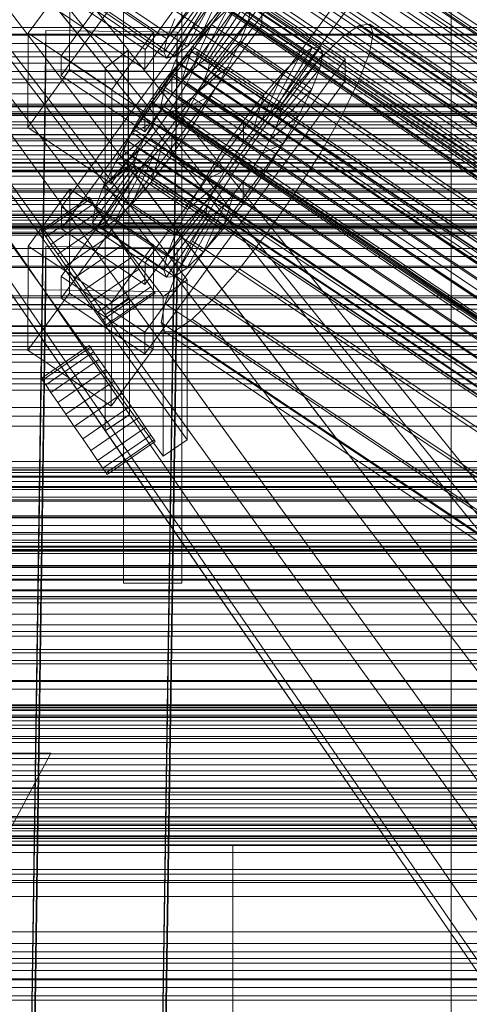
# Model space of a CAD drawing. Header units: millimetres. Extents: x -2233 to 61924, y -68080 to 6847.
# Tile 93 of 256: x -379 to -318, y -34817 to -34682. Entities that reach past the tile are written whole.
import ezdxf

# ---------------------------------------------------------------- set-up
doc = ezdxf.new("R2010")
doc.units = ezdxf.units.MM
for name, color, linetype, lineweight in [('COTAS_O', 1, 'Continuous', 0), ('COTAS_P', 1, 'Continuous', 0), ('frontal_briquetadora', 7, 'Continuous', 0), ('frontal_C01', 7, 'Continuous', 0), ('frontal_C02', 7, 'Continuous', 0), ('frontal_C03', 7, 'Continuous', 0), ('frontal_mezcladora', 7, 'Continuous', 0), ('frontal_secador', 7, 'Continuous', 0), ('frontal_tolva-C01', 7, 'Continuous', 0)]:
    doc.layers.add(name, color=color, linetype=linetype, lineweight=lineweight)
doc.dimstyles.new('R19_100', dxfattribs={"dimtxt": 250, "dimasz": 150, "dimexe": 150, "dimexo": 80, "dimgap": 100, "dimtad": 1, "dimtih": 1, "dimtoh": 1, "dimdsep": 46, "dimcen": 0.09, "dimadec": 0, "dimazin": 0, "dimtfac": 1, "dimtdec": 4, "dimtofl": 0, "dimtmove": 0, "dimatfit": 3, "dimfxl": 1, "dimtolj": 1, "dimtzin": 0, "dimarcsym": 0})

# ---------------------------------------------------------------- blocks, each defined once
blk = doc.blocks.new('DIM_R27_48')
at = {"layer": 'COTAS_P'}
for p, q in [((-1750, -34600), (-1600, -34555)), ((2600, -34600), (2450, -34555)), ((-1750, -35500), (-1750, -34600)), ((-1750, -34600), (2600, -34600)), ((-1750, -34600), (-1600, -34645)), ((2600, -34600), (2450, -34645)), ((2600, -35500), (2600, -34600))]:
    blk.add_line(p, q, dxfattribs=at)
blk.add_text('4350 P', height=250, dxfattribs=at).set_placement((425, -34500))
blk = doc.blocks.new('DIM_R27_54')
at = {"layer": 'COTAS_O'}
for p, q in [((-1850, -34600), (-1850, -35300)), ((-150, -34600), (-150, -35300)), ((-1850, -35300), (-1700, -35255)), ((-150, -35300), (-300, -35255)), ((-150, -35300), (-1850, -35300)), ((-1850, -35300), (-1700, -35345)), ((-150, -35300), (-300, -35345))]:
    blk.add_line(p, q, dxfattribs=at)
blk.add_text('1700 O', height=250, rotation=180, dxfattribs=at).set_placement((-1000, -35400))
blk = doc.blocks.new('DIM_R27_55')
at = {"layer": 'COTAS_O'}
for p, q in [((-650, -33700), (50, -33700)), ((50, -33700), (5, -33850)), ((50, -34900), (50, -33700)), ((50, -33700), (95, -33850)), ((50, -34900), (5, -34750)), ((50, -34900), (95, -34750)), ((-650, -34900), (50, -34900))]:
    blk.add_line(p, q, dxfattribs=at)
blk.add_text('1200 O', height=250, rotation=90, dxfattribs=at).set_placement((-50, -34300))
blk = doc.blocks.new('DIM_R27_56')
at = {"layer": 'COTAS_O'}
for p, q in [((-650, -34200), (-500, -34155)), ((650, -34200), (500, -34155)), ((-650, -34900), (-650, -34200)), ((-650, -34200), (650, -34200)), ((-650, -34200), (-500, -34245)), ((650, -34200), (500, -34245)), ((650, -34900), (650, -34200))]:
    blk.add_line(p, q, dxfattribs=at)
blk.add_text('1300 O', height=250, dxfattribs=at).set_placement((0, -34100))

msp = doc.modelspace()

# ---------------------------------------------------------------- linework, layer by layer
at = {"layer": 'frontal_briquetadora'}
for p, q in [((-320, -34736), (-320, -34680)), ((-430, -34736), (-210, -34736)), ((-430, -34736), (-320, -34736)), ((-320, -34736), (-210, -34736)), ((-320, -34760), (-320, -34736)), ((-320, -34750), (-320, -34736)), ((-430, -34750), (-210, -34750)), ((-430, -34750), (-320, -34750)), ((-320, -34750), (-210, -34750)), ((-320, -34760), (-320, -34750)), ((-490, -34760), (490, -34760)), ((-490, -34760), (340, -34760)), ((-490, -34760), (-320, -34760))]:
    msp.add_line(p, q, dxfattribs=at)
at = {"layer": 'frontal_C01'}
for p, q in [((-373.539, -34686.532), (-346.008, -34648.677)), ((-334.501, -34647.786), (-362.033, -34685.64)), ((-346.02, -34651.373), (-373.551, -34689.228)), ((-362.045, -34688.336), (-334.513, -34650.482)), ((-334.539, -34656.414), (-362.071, -34694.268)), ((-356.348, -34656.563), (-142.549, -34800.791)), ((-355.53, -34655.937), (-141.731, -34800.166)), ((-355.022, -34657.07), (-141.224, -34801.298)), ((-357.415, -34657.647), (-143.617, -34801.875)), ((-355.541, -34658.364), (-141.742, -34802.592)), ((-362.083, -34696.964), (-334.551, -34659.11)), ((-358.659, -34659.117), (-144.861, -34803.345)), ((-146.196, -34805.099), (-359.995, -34660.871)), ((-356.363, -34659.994), (-142.565, -34804.223)), ((-357.434, -34661.85), (-143.635, -34806.078)), ((-361.332, -34662.791), (-147.533, -34807.019)), ((-358.68, -34663.804), (-144.881, -34808.033)), ((-362.578, -34664.745), (-148.779, -34808.973)), ((-363.648, -34666.6), (-149.85, -34810.829)), ((-360.017, -34665.724), (-146.218, -34809.952)), ((-160.922, -34790.731), (-345.231, -34666.396)), ((-361.352, -34667.478), (-147.554, -34811.707)), ((-364.471, -34668.231), (-150.672, -34812.459)), ((-362.596, -34668.948), (-148.798, -34813.176)), ((-338.003, -34669.159), (-153.694, -34793.494)), ((-365.168, -34670.395), (-151.369, -34814.623)), ((-364.989, -34669.525), (-151.191, -34813.754)), ((-364.482, -34670.657), (-150.683, -34814.886)), ((-363.664, -34670.032), (-149.865, -34814.26)), ((-364.995, -34670.781), (-151.196, -34815.01)), ((-349.002, -34671.814), (-164.693, -34796.149)), ((-341.52, -34674.675), (-157.211, -34799.009)), ((-378.086, -34683.404), (-372.35, -34675.518)), ((-372.408, -34688.459), (-372.35, -34675.518)), ((-372.35, -34675.518), (-360.882, -34683.254)), ((-363.836, -34676.331), (-354.006, -34682.962)), ((-359.058, -34684.181), (-353.521, -34677.262)), ((-352.519, -34677.329), (-355.541, -34682.566)), ((-354.006, -34682.962), (-351.128, -34676.684)), ((-352.519, -34677.329), (-168.21, -34801.664)), ((-362.033, -34685.64), (-373.501, -34677.904)), ((-368.888, -34677.55), (-359.058, -34684.181)), ((-366.09, -34678.62), (-356.26, -34685.251)), ((-359.436, -34686.018), (-353.7, -34678.131)), ((-359.07, -34686.833), (-353.527, -34678.518)), ((-357.987, -34686.572), (-353.014, -34678.394)), ((-356.26, -34685.251), (-352.196, -34677.768)), ((-369.265, -34679.387), (-359.436, -34686.018)), ((-368.9, -34680.202), (-359.07, -34686.833)), ((-367.817, -34679.94), (-357.987, -34686.572)), ((-351.38, -34679.86), (-354.006, -34682.962)), ((-349.061, -34685.044), (-345.291, -34680.092)), ((-345.291, -34680.092), (-160.982, -34804.427)), ((-373.513, -34680.6), (-362.045, -34688.336)), ((-359.058, -34684.181), (-357.964, -34681.449)), ((-355.541, -34682.566), (-357.863, -34687.168)), ((-355.541, -34682.566), (-171.232, -34806.901)), ((-378.512, -34878.148), (-375.644, -34683.038)), ((-378.086, -34683.404), (-378.143, -34696.346)), ((-366.618, -34691.141), (-378.086, -34683.404)), ((-375.644, -34688.43), (-375.644, -34683.038)), ((-375.644, -34683.038), (-357.646, -34683.283)), ((-360.882, -34683.254), (-366.618, -34691.141)), ((-360.882, -34683.254), (-360.939, -34696.196)), ((-357.646, -34683.283), (-360.514, -34878.394)), ((-359.436, -34686.018), (-359.058, -34684.181)), ((-357.646, -34683.283), (-357.646, -34688.676)), ((-354.006, -34682.962), (-356.26, -34685.251)), ((-362.045, -34688.336), (-362.033, -34685.64)), ((-356.26, -34685.251), (-357.987, -34686.572)), ((-352.572, -34689.191), (-349.061, -34685.044)), ((-349.061, -34685.044), (-164.752, -34809.378)), ((-373.539, -34686.532), (-373.551, -34689.228)), ((-362.071, -34694.268), (-373.539, -34686.532)), ((-359.07, -34686.833), (-359.436, -34686.018)), ((-357.987, -34686.572), (-359.07, -34686.833)), ((-357.863, -34687.168), (-359.326, -34690.82)), ((-357.863, -34687.168), (-173.554, -34811.502)), ((-378.512, -34883.541), (-375.644, -34688.43)), ((-372.408, -34688.459), (-378.143, -34696.346)), ((-357.646, -34688.676), (-375.644, -34688.43)), ((-373.551, -34689.228), (-362.083, -34696.964)), ((-360.939, -34696.196), (-372.408, -34688.459)), ((-360.514, -34883.786), (-357.646, -34688.676)), ((-355.584, -34692.251), (-352.572, -34689.191)), ((-352.572, -34689.191), (-168.263, -34813.525)), ((-359.326, -34690.82), (-359.83, -34693.275)), ((-359.326, -34690.82), (-175.016, -34815.155)), ((-366.675, -34704.082), (-366.618, -34691.141)), ((-357.893, -34694.016), (-355.584, -34692.251)), ((-355.584, -34692.251), (-171.275, -34816.586)), ((-359.83, -34693.275), (-359.341, -34694.365)), ((-359.83, -34693.275), (-175.521, -34817.61)), ((450, -34694.46), (-450, -34694.46)), ((-362.083, -34696.964), (-362.071, -34694.268)), ((-359.341, -34694.365), (-357.893, -34694.016)), ((-359.341, -34694.365), (-175.032, -34818.7)), ((-357.893, -34694.016), (-173.584, -34818.351)), ((-378.143, -34696.346), (-366.675, -34704.082)), ((-366.675, -34704.082), (-360.939, -34696.196)), ((-450, -34705.245), (450, -34705.245)), ((-440, -34743.121), (440, -34743.121)), ((-440, -34743.401), (440, -34743.401)), ((-440, -34743.453), (440, -34743.453)), ((-440, -34744.276), (440, -34744.276)), ((-440, -34744.377), (440, -34744.377)), ((-440, -34745.685), (440, -34745.685)), ((-440, -34745.828), (440, -34745.828)), ((-440, -34747.533), (440, -34747.533)), ((-440, -34747.708), (440, -34747.708)), ((440, -34749.694), (-440, -34749.694)), ((-440, -34749.888), (440, -34749.888)), ((-440, -34752.019), (440, -34752.019)), ((-440, -34752.221), (440, -34752.221)), ((-440, -34754.352), (440, -34754.352)), ((-440, -34754.547), (440, -34754.547)), ((-440, -34756.533), (440, -34756.533)), ((-440, -34756.707), (440, -34756.707)), ((-440, -34758.412), (440, -34758.412)), ((-440, -34758.555), (440, -34758.555)), ((-440, -34759.864), (440, -34759.864)), ((-440, -34759.964), (440, -34759.964)), ((-440, -34760.787), (440, -34760.787)), ((-440, -34760.839), (440, -34760.839)), ((-440, -34761.12), (440, -34761.12))]:
    msp.add_line(p, q, dxfattribs=at)
at = {"layer": 'frontal_C02'}
for p, q in [((-373.501, -34707.289), (-345.969, -34669.766)), ((-345.981, -34672.747), (-373.513, -34710.269)), ((-334.501, -34677.435), (-362.033, -34714.958)), ((-353.892, -34687.118), (-348.918, -34678.858)), ((-353.378, -34687.063), (-347.835, -34678.74)), ((-348.918, -34678.858), (-339.088, -34685.432)), ((-347.835, -34678.74), (-338.005, -34685.314)), ((-373.539, -34716.826), (-346.008, -34679.304)), ((-354.71, -34687.681), (-350.645, -34680.046)), ((-353.205, -34687.517), (-347.47, -34679.7)), ((-350.645, -34680.046), (-352.899, -34682.222)), ((-350.645, -34680.046), (-340.816, -34686.619)), ((-347.847, -34681.672), (-347.47, -34679.7)), ((-347.47, -34679.7), (-337.64, -34686.273)), ((-346.02, -34682.284), (-346.008, -34679.304)), ((-346.008, -34679.304), (-334.539, -34686.973)), ((-362.045, -34717.938), (-334.513, -34680.416)), ((-346.02, -34682.284), (-373.551, -34719.807)), ((-355.777, -34688.712), (-352.899, -34682.222)), ((-352.899, -34682.222), (-355.525, -34685.238)), ((-353.384, -34688.451), (-347.847, -34681.672)), ((-352.899, -34682.222), (-343.069, -34688.795)), ((-348.941, -34684.521), (-347.847, -34681.672)), ((-347.847, -34681.672), (-338.017, -34688.245)), ((-334.551, -34689.953), (-346.02, -34682.284)), ((-332.629, -34682.337), (-334.938, -34683.924)), ((-331.181, -34682.179), (-332.629, -34682.337)), ((-332.629, -34682.337), (-148.32, -34805.591)), ((-330.692, -34683.462), (-331.181, -34682.179)), ((-331.181, -34682.179), (-146.872, -34805.433)), ((-334.938, -34683.924), (-337.95, -34686.833)), ((-334.938, -34683.924), (-150.629, -34807.179)), ((-331.197, -34686.098), (-330.692, -34683.462)), ((-330.692, -34683.462), (-146.383, -34806.716)), ((-355.525, -34685.238), (-358.345, -34688.89)), ((-357.021, -34690.141), (-355.525, -34685.238)), ((-355.525, -34685.238), (-345.695, -34691.812)), ((-353.902, -34689.801), (-348.941, -34684.521)), ((-350.678, -34688.054), (-348.941, -34684.521)), ((-348.941, -34684.521), (-339.111, -34691.095)), ((-339.088, -34685.432), (-344.062, -34693.692)), ((-338.005, -34685.314), (-343.549, -34693.636)), ((-340.816, -34686.619), (-339.088, -34685.432)), ((-339.088, -34685.432), (-338.005, -34685.314)), ((-338.005, -34685.314), (-337.64, -34686.273)), ((-334.539, -34686.973), (-362.071, -34724.495)), ((-356.348, -34686.585), (-357.415, -34687.616)), ((-355.53, -34686.023), (-356.348, -34686.585)), ((-356.348, -34686.585), (-142.549, -34829.561)), ((-355.017, -34685.967), (-355.53, -34686.023)), ((-355.53, -34686.023), (-141.731, -34828.998)), ((-355.022, -34687.355), (-354.844, -34686.421)), ((-354.844, -34686.421), (-355.017, -34685.967)), ((-355.017, -34685.967), (-141.218, -34828.942)), ((-354.844, -34686.421), (-141.045, -34829.397)), ((-340.816, -34686.619), (-344.88, -34694.254)), ((-337.64, -34686.273), (-343.376, -34694.091)), ((-343.069, -34688.795), (-340.816, -34686.619)), ((-337.95, -34686.833), (-341.461, -34690.866)), ((-337.64, -34686.273), (-338.017, -34688.245)), ((-337.95, -34686.833), (-153.641, -34810.088)), ((-334.539, -34686.973), (-334.551, -34689.953)), ((-332.659, -34689.907), (-331.197, -34686.098)), ((-331.197, -34686.098), (-146.887, -34809.352)), ((-357.415, -34687.616), (-358.659, -34689.045)), ((-357.415, -34687.616), (-143.617, -34830.591)), ((-355.777, -34688.712), (-354.71, -34687.681)), ((-355.541, -34688.705), (-355.022, -34687.355)), ((-355.022, -34687.355), (-141.224, -34830.331)), ((-354.725, -34691.474), (-350.678, -34688.054)), ((-354.71, -34687.681), (-353.892, -34687.118)), ((-344.88, -34694.254), (-354.71, -34687.681)), ((-353.892, -34687.118), (-353.378, -34687.063)), ((-344.062, -34693.692), (-353.892, -34687.118)), ((-353.205, -34687.517), (-353.384, -34688.451)), ((-343.549, -34693.636), (-353.378, -34687.063)), ((-353.378, -34687.063), (-353.205, -34687.517)), ((-343.376, -34694.091), (-353.205, -34687.517)), ((-352.938, -34692.03), (-350.678, -34688.054)), ((-350.678, -34688.054), (-340.848, -34694.628)), ((-338.017, -34688.245), (-343.554, -34695.025)), ((-338.017, -34688.245), (-339.111, -34691.095)), ((-358.345, -34688.89), (-361.166, -34692.927)), ((-358.659, -34689.045), (-359.995, -34690.774)), ((-358.659, -34689.045), (-144.861, -34832.02)), ((-358.345, -34688.89), (-358.357, -34691.87)), ((-348.515, -34695.463), (-358.345, -34688.89)), ((-357.021, -34690.141), (-355.777, -34688.712)), ((-356.363, -34690.379), (-355.541, -34688.705)), ((-345.947, -34695.285), (-355.777, -34688.712)), ((-355.541, -34688.705), (-141.742, -34831.681)), ((-353.384, -34688.451), (-353.902, -34689.801)), ((-343.554, -34695.025), (-353.384, -34688.451)), ((-343.069, -34688.795), (-345.947, -34695.285)), ((-345.695, -34691.812), (-343.069, -34688.795)), ((-362.083, -34727.476), (-334.551, -34689.953)), ((-359.995, -34690.774), (-361.332, -34692.687)), ((-146.196, -34833.75), (-359.995, -34690.774)), ((-358.357, -34691.87), (-357.021, -34690.141)), ((-357.434, -34692.262), (-356.363, -34690.379)), ((-347.191, -34696.714), (-357.021, -34690.141)), ((-356.363, -34690.379), (-142.565, -34833.354)), ((-353.902, -34689.801), (-354.725, -34691.474)), ((-344.073, -34696.374), (-353.902, -34689.801)), ((-341.461, -34690.866), (-345.231, -34695.747)), ((-341.461, -34690.866), (-157.152, -34814.12)), ((-334.981, -34694.63), (-332.659, -34689.907)), ((-332.659, -34689.907), (-148.35, -34813.162)), ((-359.693, -34693.782), (-358.357, -34691.87)), ((-358.68, -34694.227), (-357.434, -34692.262)), ((-358.357, -34691.87), (-348.527, -34698.444)), ((-357.434, -34692.262), (-143.635, -34835.238)), ((-354.725, -34691.474), (-355.796, -34693.358)), ((-355.796, -34693.358), (-352.938, -34692.03)), ((-355.569, -34696.178), (-352.938, -34692.03)), ((-344.895, -34698.048), (-354.725, -34691.474)), ((-352.938, -34692.03), (-343.108, -34698.604)), ((-348.515, -34695.463), (-345.695, -34691.812)), ((-345.695, -34691.812), (-347.191, -34696.714)), ((-339.111, -34691.095), (-344.073, -34696.374)), ((-339.111, -34691.095), (-340.848, -34694.628)), ((-361.166, -34692.927), (-363.797, -34697.075)), ((-361.332, -34692.687), (-362.578, -34694.652)), ((-361.332, -34692.687), (-147.533, -34835.662)), ((-359.693, -34693.782), (-361.166, -34692.927)), ((-361.166, -34692.927), (-351.336, -34699.5)), ((-355.796, -34693.358), (-357.042, -34695.323)), ((-345.966, -34699.931), (-355.796, -34693.358)), ((-344.062, -34693.692), (-344.88, -34694.254)), ((-343.549, -34693.636), (-344.062, -34693.692)), ((-343.376, -34694.091), (-343.549, -34693.636)), ((-362.578, -34694.652), (-363.648, -34696.535)), ((-362.578, -34694.652), (-148.779, -34837.627)), ((-360.939, -34695.747), (-359.693, -34693.782)), ((-360.017, -34696.139), (-358.68, -34694.227)), ((-349.863, -34700.356), (-359.693, -34693.782)), ((-358.68, -34694.227), (-144.881, -34837.202)), ((-344.88, -34694.254), (-345.947, -34695.285)), ((-340.848, -34694.628), (-344.895, -34698.048)), ((-344.073, -34696.374), (-343.554, -34695.025)), ((-343.554, -34695.025), (-343.376, -34694.091)), ((-340.848, -34694.628), (-343.108, -34698.604)), ((-338.003, -34699.946), (-334.981, -34694.63)), ((-334.981, -34694.63), (-150.672, -34817.885)), ((-360.939, -34695.747), (-363.797, -34697.075)), ((-362.01, -34697.631), (-360.939, -34695.747)), ((-361.352, -34697.869), (-360.017, -34696.139)), ((-351.109, -34702.321), (-360.939, -34695.747)), ((-360.017, -34696.139), (-146.218, -34839.115)), ((-358.39, -34700.215), (-355.569, -34696.178)), ((-357.042, -34695.323), (-358.378, -34697.235)), ((-357.042, -34695.323), (-355.569, -34696.178)), ((-347.212, -34701.896), (-357.042, -34695.323)), ((-355.569, -34696.178), (-345.739, -34702.752)), ((-351.336, -34699.5), (-348.515, -34695.463)), ((-345.231, -34695.747), (-349.002, -34701.144)), ((-348.527, -34698.444), (-348.515, -34695.463)), ((-345.947, -34695.285), (-347.191, -34696.714)), ((-160.922, -34819.001), (-345.231, -34695.747)), ((-344.895, -34698.048), (-344.073, -34696.374)), ((-363.797, -34697.075), (-366.057, -34701.051)), ((-362.01, -34697.631), (-366.057, -34701.051)), ((-363.648, -34696.535), (-364.471, -34698.209)), ((-363.797, -34697.075), (-353.967, -34703.648)), ((-363.648, -34696.535), (-149.85, -34839.51)), ((-362.833, -34699.304), (-362.01, -34697.631)), ((-352.18, -34704.204), (-362.01, -34697.631)), ((-358.378, -34697.235), (-359.714, -34698.964)), ((-358.378, -34697.235), (-358.39, -34700.215)), ((-348.548, -34703.809), (-358.378, -34697.235)), ((-347.191, -34696.714), (-348.527, -34698.444)), ((-364.471, -34698.209), (-364.989, -34699.558)), ((-364.471, -34698.209), (-150.672, -34841.184)), ((-362.596, -34699.298), (-361.352, -34697.869)), ((-361.352, -34697.869), (-147.554, -34840.844)), ((-359.714, -34698.964), (-361.21, -34703.867)), ((-359.714, -34698.964), (-360.958, -34700.393)), ((-349.884, -34705.538), (-359.714, -34698.964)), ((-348.527, -34698.444), (-349.863, -34700.356)), ((-345.966, -34699.931), (-344.895, -34698.048)), ((-343.108, -34698.604), (-345.966, -34699.931)), ((-343.108, -34698.604), (-345.739, -34702.752)), ((-362.833, -34699.304), (-367.794, -34704.584)), ((-364.989, -34699.558), (-365.168, -34700.492)), ((-365.168, -34700.492), (-364.995, -34700.947)), ((-365.168, -34700.492), (-151.369, -34843.468)), ((-364.989, -34699.558), (-151.191, -34842.534)), ((-364.482, -34700.891), (-363.664, -34700.329)), ((-360.958, -34700.393), (-363.836, -34706.883)), ((-363.664, -34700.329), (-362.596, -34699.298)), ((-363.664, -34700.329), (-149.865, -34843.304)), ((-363.351, -34700.654), (-362.833, -34699.304)), ((-353.003, -34705.878), (-362.833, -34699.304)), ((-362.596, -34699.298), (-148.798, -34842.273)), ((-360.958, -34700.393), (-362.025, -34701.424)), ((-361.21, -34703.867), (-358.39, -34700.215)), ((-351.128, -34706.967), (-360.958, -34700.393)), ((-358.39, -34700.215), (-348.56, -34706.789)), ((-353.967, -34703.648), (-351.336, -34699.5)), ((-351.336, -34699.5), (-349.863, -34700.356)), ((-349.863, -34700.356), (-351.109, -34702.321)), ((-347.212, -34701.896), (-345.966, -34699.931)), ((-341.52, -34705.491), (-338.003, -34699.946)), ((-338.003, -34699.946), (-153.694, -34823.2)), ((-363.53, -34701.588), (-369.265, -34709.405)), ((-363.351, -34700.654), (-368.888, -34707.433)), ((-366.057, -34701.051), (-367.794, -34704.584)), ((-362.025, -34701.424), (-366.09, -34709.059)), ((-366.057, -34701.051), (-356.228, -34707.624)), ((-364.995, -34700.947), (-364.482, -34700.891)), ((-364.995, -34700.947), (-151.196, -34843.922)), ((-364.482, -34700.891), (-150.683, -34843.866)), ((-363.53, -34701.588), (-363.351, -34700.654)), ((-363.357, -34702.043), (-363.53, -34701.588)), ((-353.7, -34708.162), (-363.53, -34701.588)), ((-353.521, -34707.228), (-363.351, -34700.654)), ((-362.025, -34701.424), (-362.843, -34701.987)), ((-352.196, -34707.998), (-362.025, -34701.424)), ((-349.002, -34701.144), (-352.519, -34706.689)), ((-349.002, -34701.144), (-164.693, -34824.398)), ((-363.357, -34702.043), (-368.9, -34710.365)), ((-362.843, -34701.987), (-367.817, -34710.247)), ((-362.843, -34701.987), (-363.357, -34702.043)), ((-353.527, -34708.616), (-363.357, -34702.043)), ((-353.014, -34708.56), (-362.843, -34701.987)), ((-353.967, -34703.648), (-351.109, -34702.321)), ((-351.109, -34702.321), (-352.18, -34704.204)), ((-345.739, -34702.752), (-348.56, -34706.789)), ((-348.548, -34703.809), (-347.212, -34701.896)), ((-345.739, -34702.752), (-347.212, -34701.896)), ((-363.836, -34706.883), (-361.21, -34703.867)), ((-361.21, -34703.867), (-351.38, -34710.44)), ((-356.228, -34707.624), (-353.967, -34703.648)), ((-356.228, -34707.624), (-352.18, -34704.204)), ((-352.18, -34704.204), (-353.003, -34705.878)), ((-349.884, -34705.538), (-348.548, -34703.809)), ((-348.56, -34706.789), (-348.548, -34703.809)), ((-378.086, -34712.648), (-372.35, -34704.831)), ((-372.408, -34719.137), (-372.35, -34704.831)), ((-372.35, -34704.831), (-360.882, -34712.5)), ((-367.794, -34704.584), (-368.888, -34707.433)), ((-367.794, -34704.584), (-357.964, -34711.157)), ((-357.964, -34711.157), (-353.003, -34705.878)), ((-353.003, -34705.878), (-353.521, -34707.228)), ((-351.38, -34710.44), (-349.884, -34705.538)), ((-351.128, -34706.967), (-349.884, -34705.538)), ((-345.291, -34710.888), (-341.52, -34705.491)), ((-341.52, -34705.491), (-157.211, -34828.745)), ((-366.09, -34709.059), (-363.836, -34706.883)), ((-363.836, -34706.883), (-354.006, -34713.457)), ((-359.058, -34714.007), (-353.521, -34707.228)), ((-352.519, -34706.689), (-355.541, -34712.004)), ((-354.006, -34713.457), (-351.128, -34706.967)), ((-353.521, -34707.228), (-353.7, -34708.162)), ((-352.519, -34706.689), (-168.21, -34829.943)), ((-352.196, -34707.998), (-351.128, -34706.967)), ((-348.56, -34706.789), (-351.38, -34710.44)), ((-373.501, -34707.289), (-373.513, -34710.269)), ((-362.033, -34714.958), (-373.501, -34707.289)), ((-368.888, -34707.433), (-369.265, -34709.405)), ((-368.888, -34707.433), (-359.058, -34714.007)), ((-359.436, -34715.979), (-353.7, -34708.162)), ((-359.07, -34716.938), (-353.527, -34708.616)), ((-357.987, -34716.82), (-353.014, -34708.56)), ((-357.964, -34711.157), (-356.228, -34707.624)), ((-356.26, -34715.633), (-352.196, -34707.998)), ((-353.7, -34708.162), (-353.527, -34708.616)), ((-353.527, -34708.616), (-353.014, -34708.56)), ((-353.014, -34708.56), (-352.196, -34707.998)), ((-369.265, -34709.405), (-368.9, -34710.365)), ((-369.265, -34709.405), (-359.436, -34715.979)), ((-367.817, -34710.247), (-366.09, -34709.059)), ((-366.09, -34709.059), (-356.26, -34715.633)), ((-373.513, -34710.269), (-362.045, -34717.938)), ((-368.9, -34710.365), (-367.817, -34710.247)), ((-368.9, -34710.365), (-359.07, -34716.938)), ((-367.817, -34710.247), (-357.987, -34716.82)), ((-359.058, -34714.007), (-357.964, -34711.157)), ((-351.38, -34710.44), (-354.006, -34713.457)), ((-349.061, -34715.769), (-345.291, -34710.888)), ((-345.291, -34710.888), (-160.982, -34834.142)), ((-378.086, -34712.648), (-378.143, -34726.955)), ((-366.618, -34720.317), (-378.086, -34712.648)), ((-360.882, -34712.5), (-366.618, -34720.317)), ((-360.882, -34712.5), (-360.939, -34726.807)), ((-355.541, -34712.004), (-357.863, -34716.728)), ((-355.541, -34712.004), (-171.232, -34835.259)), ((-378.512, -34906.121), (-375.644, -34712.717)), ((-375.644, -34718.678), (-375.644, -34712.717)), ((-375.644, -34712.717), (-357.646, -34712.96)), ((-357.646, -34712.96), (-360.514, -34906.365)), ((-359.436, -34715.979), (-359.058, -34714.007)), ((-357.646, -34712.96), (-357.646, -34718.921)), ((-354.006, -34713.457), (-356.26, -34715.633)), ((-362.045, -34717.938), (-362.033, -34714.958)), ((-359.07, -34716.938), (-359.436, -34715.979)), ((-357.863, -34716.728), (-359.326, -34720.537)), ((-356.26, -34715.633), (-357.987, -34716.82)), ((-357.863, -34716.728), (-173.554, -34839.982)), ((-352.572, -34719.801), (-349.061, -34715.769)), ((-349.061, -34715.769), (-164.752, -34839.023)), ((-373.539, -34716.826), (-373.551, -34719.807)), ((-362.071, -34724.495), (-373.539, -34716.826)), ((-357.987, -34716.82), (-359.07, -34716.938)), ((-378.512, -34912.083), (-375.644, -34718.678)), ((-372.408, -34719.137), (-378.143, -34726.955)), ((-357.646, -34718.921), (-375.644, -34718.678)), ((-360.939, -34726.807), (-372.408, -34719.137)), ((-360.514, -34912.326), (-357.646, -34718.921)), ((-373.551, -34719.807), (-362.083, -34727.476)), ((-366.675, -34734.624), (-366.618, -34720.317)), ((-359.326, -34720.537), (-359.83, -34723.173)), ((-359.326, -34720.537), (-175.016, -34843.792)), ((-355.584, -34722.71), (-352.572, -34719.801)), ((-352.572, -34719.801), (-168.263, -34843.056)), ((-359.83, -34723.173), (-359.341, -34724.456)), ((-359.83, -34723.173), (-175.521, -34846.427)), ((-357.893, -34724.298), (-355.584, -34722.71)), ((-355.584, -34722.71), (-171.275, -34845.965)), ((-362.083, -34727.476), (-362.071, -34724.495)), ((-359.341, -34724.456), (-357.893, -34724.298)), ((-359.341, -34724.456), (-175.032, -34847.71)), ((-357.893, -34724.298), (-173.584, -34847.553)), ((-378.143, -34726.955), (-366.675, -34734.624)), ((-366.675, -34734.624), (-360.939, -34726.807)), ((430, -34772.309), (-430, -34772.309)), ((430, -34777.309), (-430, -34777.309)), ((-430, -34885.309), (-375, -34782.309)), ((-375, -34782.309), (-430, -34782.309))]:
    msp.add_line(p, q, dxfattribs=at)
at = {"layer": 'frontal_C03'}
for p, q in [((1250, -34682.624), (-1250, -34682.624)), ((-1250, -34683.571), (1250, -34683.571)), ((1250, -34683.681), (-1250, -34683.681)), ((-1250, -34684.838), (1250, -34684.838)), ((1250, -34685.989), (-1250, -34685.989)), ((1250, -34686.642), (-1250, -34686.642)), ((1250, -34687.523), (-1250, -34687.523)), ((-1250, -34688.686), (1250, -34688.686)), ((-1250, -34690.238), (1250, -34690.238)), ((-1500, -34691.736), (1500, -34691.736)), ((-1500, -34693.159), (1500, -34693.159)), ((-1500, -34693.384), (1500, -34693.384)), ((-1500, -34693.548), (1500, -34693.548)), ((-1500, -34694.206), (1500, -34694.206)), ((-1500, -34694.523), (1500, -34694.523)), ((-1250, -34694.718), (1250, -34694.718)), ((-1500, -34695.569), (1500, -34695.569)), ((-1500, -34696.018), (1500, -34696.018)), ((1250, -34696.45), (-1250, -34696.45)), ((-1500, -34697.382), (1500, -34697.382)), ((1250, -34697.33), (-1250, -34697.33)), ((-1500, -34697.932), (1500, -34697.932)), ((1250, -34698.211), (-1250, -34698.211)), ((1250, -34698.865), (-1250, -34698.865)), ((-1500, -34699.519), (1500, -34699.519)), ((1500, -34700.133), (-1500, -34700.133)), ((1500, -34700.719), (-1500, -34700.719)), ((-1500, -34701.836), (1500, -34701.836)), ((1250, -34701.172), (-1250, -34701.172)), ((-1250, -34701.258), (1250, -34701.258)), ((-1500, -34702.471), (1500, -34702.471)), ((-1250, -34702.229), (1250, -34702.229)), ((-1250, -34703.05), (1250, -34703.05)), ((-1500, -34704.175), (1500, -34704.175)), ((-1500, -34704.789), (1500, -34704.789)), ((1250, -34705.081), (-1250, -34705.081)), ((-1500, -34706.376), (1500, -34706.376)), ((-1500, -34706.926), (1500, -34706.926)), ((1250, -34706.139), (-1250, -34706.139)), ((-1500, -34708.289), (1500, -34708.289)), ((-1250, -34707.858), (1250, -34707.858)), ((1250, -34708.446), (-1250, -34708.446)), ((-1500, -34708.738), (1500, -34708.738)), ((-1500, -34709.784), (1500, -34709.784)), ((1250, -34709.1), (-1250, -34709.1)), ((-1250, -34709.589), (1250, -34709.589)), ((1250, -34709.981), (-1250, -34709.981)), ((-1500, -34710.102), (1500, -34710.102)), ((-1500, -34710.76), (1500, -34710.76)), ((-1500, -34710.924), (1500, -34710.924)), ((-1500, -34711.148), (1500, -34711.148)), ((-1250, -34714.07), (1250, -34714.07)), ((-1250, -34715.622), (1250, -34715.622)), ((-1250, -34719.469), (1250, -34719.469)), ((1250, -34719.787), (-1250, -34719.787)), ((1250, -34720.669), (-1250, -34720.669)), ((-1250, -34720.737), (1250, -34720.737)), ((1250, -34721.322), (-1250, -34721.322)), ((1250, -34723.63), (-1250, -34723.63)), ((-1250, -34723.689), (1250, -34723.689)), ((-1250, -34724.585), (1250, -34724.585)), ((-1250, -34724.687), (1250, -34724.687)), ((1500, -34725.842), (-1500, -34725.842)), ((-1250, -34726.441), (1250, -34726.441)), ((-1250, -34726.905), (1250, -34726.905)), ((-1250, -34727.538), (1250, -34727.538)), ((1250, -34728.596), (-1250, -34728.596)), ((1250, -34730.904), (-1250, -34730.904)), ((1250, -34731.557), (-1250, -34731.557)), ((1250, -34732.439), (-1250, -34732.439)), ((-1500, -34734.825), (1500, -34734.825)), ((1250, -34742.245), (-1250, -34742.245)), ((1250, -34743.126), (-1250, -34743.126)), ((1250, -34743.78), (-1250, -34743.78)), ((1250, -34746.087), (-1250, -34746.087)), ((-1250, -34747.145), (1250, -34747.145)), ((1250, -34749.997), (-1250, -34749.997)), ((1250, -34751.054), (-1250, -34751.054)), ((-1250, -34753.07), (1250, -34753.07)), ((1250, -34753.361), (-1250, -34753.361)), ((-1250, -34753.868), (1250, -34753.868)), ((1250, -34754.015), (-1250, -34754.015)), ((-1250, -34754.452), (1250, -34754.452)), ((1250, -34754.896), (-1250, -34754.896)), ((-1250, -34756.79), (1250, -34756.79)), ((-1250, -34757.92), (1250, -34757.92)), ((-1250, -34761.639), (1250, -34761.639)), ((-1250, -34763.236), (1250, -34763.236)), ((1250, -34764.703), (-1250, -34764.703)), ((1250, -34765.584), (-1250, -34765.584)), ((1250, -34766.237), (-1250, -34766.237)), ((-1250, -34768.083), (1250, -34768.083)), ((1250, -34768.545), (-1250, -34768.545)), ((-1250, -34769.602), (1250, -34769.602)), ((-1250, -34770.038), (1250, -34770.038)), ((1250, -34772.454), (-1250, -34772.454)), ((1250, -34773.512), (-1250, -34773.512)), ((-1268, -34776.056), (1268, -34776.056)), ((-1250, -34775.683), (1250, -34775.683)), ((1250, -34775.819), (-1250, -34775.819)), ((-1268, -34776.28), (1268, -34776.28)), ((-1268, -34776.445), (1268, -34776.445)), ((-1268, -34777.102), (1268, -34777.102)), ((-1268, -34777.42), (1268, -34777.42)), ((1250, -34776.473), (-1250, -34776.473)), ((1250, -34777.354), (-1250, -34777.354)), ((-1268, -34778.466), (1268, -34778.466)), ((-1268, -34778.915), (1268, -34778.915)), ((1250, -34777.864), (-1250, -34777.864)), ((-1268, -34780.278), (1268, -34780.278)), ((-1268, -34780.828), (1268, -34780.828)), ((-1268, -34782.416), (1268, -34782.416)), ((1268, -34783.029), (-1268, -34783.029)), ((-1250, -34783.921), (1250, -34783.921)), ((-1268, -34784.733), (1268, -34784.733)), ((-1268, -34785.368), (1268, -34785.368)), ((-1268, -34787.072), (1268, -34787.072)), ((-1250, -34786.18), (1250, -34786.18)), ((-1268, -34787.685), (1268, -34787.685)), ((1250, -34787.16), (-1250, -34787.16)), ((1250, -34788.042), (-1250, -34788.042)), ((-1268, -34789.273), (1268, -34789.273)), ((1250, -34788.695), (-1250, -34788.695)), ((-1268, -34789.823), (1268, -34789.823)), ((1250, -34791.003), (-1250, -34791.003)), ((-1268, -34791.186), (1268, -34791.186)), ((-1268, -34791.635), (1268, -34791.635)), ((-1250, -34792.06), (1250, -34792.06)), ((-1250, -34792.237), (1250, -34792.237)), ((-1268, -34792.681), (1268, -34792.681)), ((-1268, -34792.999), (1268, -34792.999)), ((-1268, -34793.656), (1268, -34793.656)), ((-1268, -34793.821), (1268, -34793.821)), ((-1268, -34794.045), (1268, -34794.045)), ((-1250, -34794.418), (1250, -34794.418)), ((1250, -34794.912), (-1250, -34794.912)), ((1250, -34795.969), (-1250, -34795.969)), ((1250, -34798.277), (-1250, -34798.277)), ((1250, -34798.93), (-1250, -34798.93)), ((1250, -34799.812), (-1250, -34799.812)), ((-1250, -34800.063), (1250, -34800.063)), ((-1250, -34802.018), (1250, -34802.018)), ((-1250, -34806.865), (1250, -34806.865)), ((-1250, -34808.462), (1250, -34808.462)), ((1250, -34809.618), (-1250, -34809.618)), ((1250, -34810.499), (-1250, -34810.499)), ((1250, -34811.153), (-1250, -34811.153)), ((-1250, -34812.182), (1250, -34812.182)), ((-1250, -34813.311), (1250, -34813.311)), ((1250, -34813.46), (-1250, -34813.46)), ((-1250, -34814.517), (1250, -34814.517)), ((-1250, -34815.649), (1250, -34815.649)), ((-1250, -34816.233), (1250, -34816.233))]:
    msp.add_line(p, q, dxfattribs=at)
at = {"layer": 'frontal_mezcladora'}
for p, q in [((-320, -34820), (-320, -34600)), ((-365, -34654.654), (-365, -34709.466)), ((-357, -34654.654), (-357, -34709.466)), ((-365, -34709.466), (-365, -34746.089)), ((-365, -34709.466), (-357, -34709.466)), ((-357, -34709.466), (-357, -34746.089)), ((-625, -34710), (625, -34710)), ((-625, -34710), (-150, -34710)), ((-420, -34715.398), (240, -34715.398)), ((-625, -34725), (625, -34725)), ((-625, -34730), (625, -34730)), ((-625, -34730), (-150, -34730)), ((-420, -34737.414), (240, -34737.414)), ((-420, -34745), (240, -34745)), ((-400, -34745), (220, -34745)), ((-365, -34746.089), (-365, -34758.95)), ((-365, -34746.089), (-357, -34746.089)), ((-357, -34746.089), (-357, -34758.95)), ((-600, -34760), (600, -34760)), ((-465, -34760), (295, -34760)), ((-365, -34758.95), (-357, -34758.95)), ((-400, -34780), (220, -34780)), ((-465, -34795), (295, -34795)), ((-430, -34795), (-350, -34795)), ((-350, -34820), (-350, -34795))]:
    msp.add_line(p, q, dxfattribs=at)
at = {"layer": 'frontal_secador'}
for p, q in [((1250, -34689.715), (-1250, -34689.715)), ((1250, -34702.349), (-1250, -34702.349)), ((1250, -34710.291), (-1250, -34710.291)), ((1250, -34713), (-1250, -34713))]:
    msp.add_line(p, q, dxfattribs=at)
at = {"layer": 'frontal_tolva-C01'}
for p, q in [((-225, -34862.823), (-600, -34397.972)), ((-600, -34398.402), (-225, -34943.645)), ((-600, -34400), (-225, -34864.851)), ((-225, -34945.243), (-600, -34400)), ((-356.25, -34717.307), (-506.25, -34522.041)), ((-509.546, -34524.308), (-359.546, -34719.574)), ((-491.832, -34527.718), (-364.332, -34685.767)), ((-506.25, -34530.482), (-356.25, -34739.254)), ((-367.5, -34688.208), (-495, -34530.158)), ((-359.546, -34741.521), (-509.546, -34532.749)), ((-364.332, -34701.717), (-491.832, -34534.921)), ((-495, -34537.361), (-367.5, -34704.157)), ((-491.689, -34543.221), (-364.189, -34719.857)), ((-367.5, -34722.101), (-495, -34545.465)), ((-364.189, -34735.807), (-491.689, -34550.424)), ((-495, -34552.668), (-367.5, -34738.05)), ((-367.5, -34688.208), (-364.356, -34685.747)), ((-367.5, -34688.208), (-364.332, -34685.767)), ((-364.356, -34701.697), (-364.356, -34685.747)), ((-364.356, -34685.747), (-221.856, -34862.391)), ((-364.332, -34685.767), (-364.332, -34701.717)), ((-367.5, -34704.157), (-367.5, -34688.208)), ((-225, -34864.851), (-367.5, -34688.208)), ((-364.356, -34701.697), (-367.5, -34704.157)), ((-367.5, -34704.157), (-364.332, -34701.717)), ((-367.5, -34704.157), (-364.246, -34701.843)), ((-221.856, -34888.116), (-364.356, -34701.697)), ((-364.246, -34719.786), (-364.246, -34701.843)), ((-364.246, -34701.843), (-221.746, -34888.262)), ((-225, -34890.576), (-367.5, -34704.157)), ((-367.5, -34704.157), (-367.5, -34722.101)), ((-369.704, -34705.961), (-376.296, -34710.495)), ((-369.55, -34706.186), (-376.141, -34710.719)), ((-369.097, -34706.844), (-375.688, -34711.378)), ((-369.55, -34706.186), (-369.704, -34705.961)), ((-369.097, -34706.844), (-369.55, -34706.186)), ((-368.376, -34707.892), (-369.097, -34706.844)), ((-368.376, -34707.892), (-374.968, -34712.425)), ((-367.437, -34709.257), (-368.376, -34707.892)), ((-367.437, -34709.257), (-374.029, -34713.79)), ((-366.344, -34710.847), (-367.437, -34709.257)), ((-376.141, -34710.719), (-376.296, -34710.495)), ((-375.688, -34711.378), (-376.141, -34710.719)), ((-366.344, -34710.847), (-372.936, -34715.38)), ((-366.344, -34710.847), (-365.171, -34712.553)), ((-374.968, -34712.425), (-375.688, -34711.378)), ((-374.029, -34713.79), (-374.968, -34712.425)), ((-371.762, -34717.086), (-365.171, -34712.553)), ((-365.171, -34712.553), (-363.997, -34714.259)), ((-372.936, -34715.38), (-374.029, -34713.79)), ((-371.762, -34717.086), (-372.936, -34715.38)), ((-363.997, -34714.259), (-370.589, -34718.792)), ((-363.997, -34714.259), (-362.904, -34715.848)), ((-362.904, -34715.848), (-369.496, -34720.382)), ((-362.904, -34715.848), (-361.965, -34717.214)), ((-371.762, -34717.086), (-370.589, -34718.792)), ((-361.965, -34717.214), (-368.557, -34721.747)), ((-361.965, -34717.214), (-361.245, -34718.261)), ((-356.25, -34717.307), (-359.546, -34719.574)), ((-356.25, -34739.254), (-356.25, -34717.307)), ((-370.589, -34718.792), (-369.496, -34720.382)), ((-361.245, -34718.261), (-367.836, -34722.794)), ((-360.792, -34718.92), (-367.383, -34723.453)), ((-360.637, -34719.144), (-367.229, -34723.678)), ((-361.245, -34718.261), (-360.792, -34718.92)), ((-360.792, -34718.92), (-360.637, -34719.144)), ((-369.496, -34720.382), (-368.557, -34721.747)), ((-364.246, -34719.786), (-367.5, -34722.101)), ((-367.5, -34722.101), (-364.189, -34719.857)), ((-367.5, -34722.101), (-364.164, -34719.905)), ((-221.746, -34917.203), (-364.246, -34719.786)), ((-364.189, -34719.857), (-364.189, -34735.807)), ((-364.164, -34735.855), (-364.164, -34719.905)), ((-364.164, -34719.905), (-221.664, -34917.322)), ((-359.546, -34719.574), (-359.546, -34741.521)), ((-368.557, -34721.747), (-367.836, -34722.794)), ((-367.5, -34738.05), (-367.5, -34722.101)), ((-225, -34919.517), (-367.5, -34722.101)), ((-367.836, -34722.794), (-367.383, -34723.453)), ((-367.383, -34723.453), (-367.229, -34723.678)), ((-369.704, -34726.316), (-376.296, -34730.85)), ((-369.55, -34726.541), (-376.141, -34731.074)), ((-369.097, -34727.199), (-375.688, -34731.733)), ((-369.55, -34726.541), (-369.704, -34726.316)), ((-369.097, -34727.199), (-369.55, -34726.541)), ((-368.376, -34728.247), (-369.097, -34727.199)), ((-368.376, -34728.247), (-374.968, -34732.78)), ((-367.437, -34729.612), (-368.376, -34728.247)), ((-367.437, -34729.612), (-374.029, -34734.145)), ((-366.344, -34731.202), (-367.437, -34729.612)), ((-376.141, -34731.074), (-376.296, -34730.85)), ((-375.688, -34731.733), (-376.141, -34731.074)), ((-366.344, -34731.202), (-372.936, -34735.735)), ((-366.344, -34731.202), (-365.171, -34732.908)), ((-374.968, -34732.78), (-375.688, -34731.733)), ((-374.029, -34734.145), (-374.968, -34732.78)), ((-371.762, -34737.441), (-365.171, -34732.908)), ((-365.171, -34732.908), (-363.997, -34734.614)), ((-372.936, -34735.735), (-374.029, -34734.145)), ((-363.997, -34734.614), (-370.589, -34739.147)), ((-363.997, -34734.614), (-362.904, -34736.204)), ((-371.762, -34737.441), (-372.936, -34735.735)), ((-362.904, -34736.204), (-369.496, -34740.737)), ((-367.5, -34738.05), (-364.189, -34735.807)), ((-364.164, -34735.855), (-367.5, -34738.05)), ((-221.664, -34943.047), (-364.164, -34735.855)), ((-362.904, -34736.204), (-361.965, -34737.569)), ((-371.762, -34737.441), (-370.589, -34739.147)), ((-361.965, -34737.569), (-368.557, -34742.102)), ((-367.5, -34738.05), (-225, -34945.243)), ((-361.965, -34737.569), (-361.245, -34738.616)), ((-370.589, -34739.147), (-369.496, -34740.737)), ((-361.245, -34738.616), (-367.836, -34743.15)), ((-360.792, -34739.275), (-367.383, -34743.808)), ((-360.637, -34739.499), (-367.229, -34744.033)), ((-361.245, -34738.616), (-360.792, -34739.275)), ((-360.792, -34739.275), (-360.637, -34739.499)), ((-356.25, -34739.254), (-359.546, -34741.521)), ((-369.496, -34740.737), (-368.557, -34742.102)), ((-368.557, -34742.102), (-367.836, -34743.15)), ((-367.836, -34743.15), (-367.383, -34743.808)), ((-367.383, -34743.808), (-367.229, -34744.033))]:
    msp.add_line(p, q, dxfattribs=at)

# ---------------------------------------------------------------- dimensions: what is measured, and where the dimension line sits
at = {"layer": 'COTAS_O'}
for p1, p2, distance, picture, middle in [((-650, -34900), (-650, -33700), -700, 'DIM_R27_55', (50, -34300)), ((-650, -34900), (650, -34900), 700, 'DIM_R27_56', (0, -34200)), ((-150, -34600), (-1850, -34600), 700, 'DIM_R27_54', (-1000, -35300))]:
    dim = msp.add_aligned_dim(p1=p1, p2=p2, distance=distance, text='<> O', dimstyle='R19_100', dxfattribs=at)
    dim.commit()
    dim.dimension.update_dxf_attribs({"geometry": picture, "text_midpoint": middle})
at = {"layer": 'COTAS_P'}
dim = msp.add_aligned_dim(p1=(-1750, -35500), p2=(2600, -35500), distance=900, text='<> P', dimstyle='R19_100', dxfattribs=at)
dim.commit()
dim.dimension.update_dxf_attribs({"geometry": 'DIM_R27_48', "text_midpoint": (425, -34600)})

doc.saveas('drawing.dxf')
